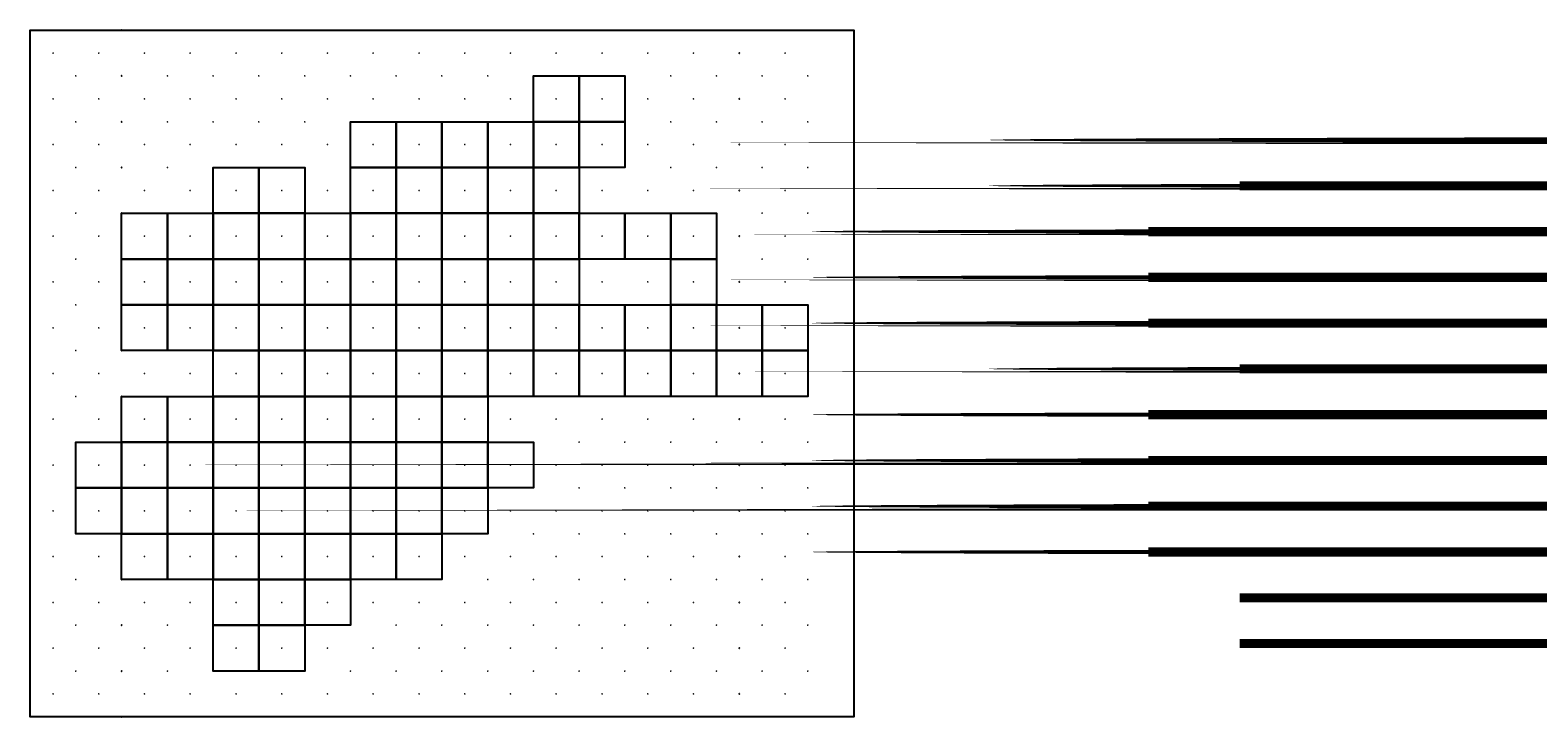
# Model space of a CAD drawing. Extents: x 0 to 2956552, y -1 to 75000.
# Tile 1 of 5: x 0 to 164763, y -1 to 75000. Entities that reach past the tile are written whole.
import ezdxf

# ---------------------------------------------------------------- set-up
doc = ezdxf.new("R2010")
doc.units = 0
doc.header["$MEASUREMENT"] = 0
doc.header["$PDMODE"] = 33
doc.header["$PDSIZE"] = -3
for name, color, linetype in [('METRO3D_TILEGRID_LIMIT_LIN', 22, 'CONTINUOUS'), ('METRO3D_TILEGRID_POLY', 58, 'CONTINUOUS'), ('TILE_LABELS', 52, 'CONTINUOUS'), ('TILECENTERS', 171, 'CONTINUOUS'), ('TILECORNERS', 198, 'CONTINUOUS')]:
    doc.layers.add(name, color=color, linetype=linetype)

msp = doc.modelspace()

# ---------------------------------------------------------------- linework, layer by layer
at = {"layer": 'METRO3D_TILEGRID_LIMIT_LIN'}
msp.add_lwpolyline([(5000, 0), (0, 0), (0, 5000), (0, 10000), (0, 15000), (0, 20000), (0, 25000), (0, 30000), (0, 35000), (0, 40000), (0, 45000), (0, 50000), (0, 55000), (0, 60000), (0, 65000), (0, 70000), (0, 75000), (5000, 75000), (10000, 75000), (15000, 75000), (20000, 75000), (25000, 75000), (30000, 75000), (35000, 75000), (40000, 75000), (45000, 75000), (50000, 75000), (55000, 75000), (60000, 75000), (65000, 75000), (70000, 75000), (75000, 75000), (80000, 75000), (90000, 75000), (90000, 70000), (90000, 65000), (90000, 60000), (90000, 55000), (90000, 50000), (90000, 45000), (90000, 40000), (90000, 35000), (90000, 30000), (90000, 25000), (90000, 20000), (90000, 15000), (90000, 10000), (90000, 5000), (90000, 0), (80000, 0), (75000, 0), (70000, 0), (65000, 0), (60000, 0), (55000, 0), (50000, 0), (45000, 0), (40000, 0), (35000, 0), (30000, 0), (25000, 0), (20000, 0), (15000, 0), (10000, 0)], close=True, dxfattribs=at)
at = {"layer": 'METRO3D_TILEGRID_POLY'}
for points in [[(55000, 65000), (55000, 70000), (60000, 70000), (60000, 65000)], [(60000, 65000), (60000, 70000), (65000, 70000), (65000, 65000)], [(35000, 60000), (35000, 65000), (40000, 65000), (40000, 60000)], [(40000, 60000), (40000, 65000), (45000, 65000), (45000, 60000)], [(45000, 60000), (45000, 65000), (50000, 65000), (50000, 60000)], [(50000, 60000), (50000, 65000), (55000, 65000), (55000, 60000)], [(55000, 60000), (55000, 65000), (60000, 65000), (60000, 60000)], [(60000, 60000), (60000, 65000), (65000, 65000), (65000, 60000)], [(20000, 55000), (20000, 60000), (25000, 60000), (25000, 55000)], [(25000, 55000), (25000, 60000), (30000, 60000), (30000, 55000)], [(35000, 55000), (35000, 60000), (40000, 60000), (40000, 55000)], [(40000, 55000), (40000, 60000), (45000, 60000), (45000, 55000)], [(45000, 55000), (45000, 60000), (50000, 60000), (50000, 55000)], [(50000, 55000), (50000, 60000), (55000, 60000), (55000, 55000)], [(55000, 55000), (55000, 60000), (60000, 60000), (60000, 55000)], [(10000, 50000), (10000, 55000), (15000, 55000), (15000, 50000)], [(15000, 50000), (15000, 55000), (20000, 55000), (20000, 50000)], [(20000, 50000), (20000, 55000), (25000, 55000), (25000, 50000)], [(25000, 50000), (25000, 55000), (30000, 55000), (30000, 50000)], [(30000, 50000), (30000, 55000), (35000, 55000), (35000, 50000)], [(35000, 50000), (35000, 55000), (40000, 55000), (40000, 50000)], [(40000, 50000), (40000, 55000), (45000, 55000), (45000, 50000)], [(45000, 50000), (45000, 55000), (50000, 55000), (50000, 50000)], [(50000, 50000), (50000, 55000), (55000, 55000), (55000, 50000)], [(55000, 50000), (55000, 55000), (60000, 55000), (60000, 50000)], [(60000, 50000), (60000, 55000), (65000, 55000), (65000, 50000)], [(65000, 50000), (65000, 55000), (70000, 55000), (70000, 50000)], [(70000, 50000), (70000, 55000), (75000, 55000), (75000, 50000)], [(10000, 45000), (10000, 50000), (15000, 50000), (15000, 45000)], [(15000, 45000), (15000, 50000), (20000, 50000), (20000, 45000)], [(20000, 45000), (20000, 50000), (25000, 50000), (25000, 45000)], [(25000, 45000), (25000, 50000), (30000, 50000), (30000, 45000)], [(30000, 45000), (30000, 50000), (35000, 50000), (35000, 45000)], [(35000, 45000), (35000, 50000), (40000, 50000), (40000, 45000)], [(40000, 45000), (40000, 50000), (45000, 50000), (45000, 45000)], [(45000, 45000), (45000, 50000), (50000, 50000), (50000, 45000)], [(50000, 45000), (50000, 50000), (55000, 50000), (55000, 45000)], [(55000, 45000), (55000, 50000), (60000, 50000), (60000, 45000)], [(70000, 45000), (70000, 50000), (75000, 50000), (75000, 45000)], [(10000, 40000), (10000, 45000), (15000, 45000), (15000, 40000)], [(15000, 40000), (15000, 45000), (20000, 45000), (20000, 40000)], [(20000, 40000), (20000, 45000), (25000, 45000), (25000, 40000)], [(25000, 40000), (25000, 45000), (30000, 45000), (30000, 40000)], [(30000, 40000), (30000, 45000), (35000, 45000), (35000, 40000)], [(35000, 40000), (35000, 45000), (40000, 45000), (40000, 40000)], [(40000, 40000), (40000, 45000), (45000, 45000), (45000, 40000)], [(45000, 40000), (45000, 45000), (50000, 45000), (50000, 40000)], [(50000, 40000), (50000, 45000), (55000, 45000), (55000, 40000)], [(55000, 40000), (55000, 45000), (60000, 45000), (60000, 40000)], [(60000, 40000), (60000, 45000), (65000, 45000), (65000, 40000)], [(65000, 40000), (65000, 45000), (70000, 45000), (70000, 40000)], [(70000, 40000), (70000, 45000), (75000, 45000), (75000, 40000)], [(75000, 40000), (75000, 45000), (80000, 45000), (80000, 40000)], [(80000, 40000), (80000, 45000), (85000, 45000), (85000, 40000)], [(20000, 35000), (20000, 40000), (25000, 40000), (25000, 35000)], [(25000, 35000), (25000, 40000), (30000, 40000), (30000, 35000)], [(30000, 35000), (30000, 40000), (35000, 40000), (35000, 35000)], [(35000, 35000), (35000, 40000), (40000, 40000), (40000, 35000)], [(40000, 35000), (40000, 40000), (45000, 40000), (45000, 35000)], [(45000, 35000), (45000, 40000), (50000, 40000), (50000, 35000)], [(50000, 35000), (50000, 40000), (55000, 40000), (55000, 35000)], [(55000, 35000), (55000, 40000), (60000, 40000), (60000, 35000)], [(60000, 35000), (60000, 40000), (65000, 40000), (65000, 35000)], [(65000, 35000), (65000, 40000), (70000, 40000), (70000, 35000)], [(70000, 35000), (70000, 40000), (75000, 40000), (75000, 35000)], [(75000, 35000), (75000, 40000), (80000, 40000), (80000, 35000)], [(80000, 35000), (80000, 40000), (85000, 40000), (85000, 35000)], [(10000, 30000), (10000, 35000), (15000, 35000), (15000, 30000)], [(15000, 30000), (15000, 35000), (20000, 35000), (20000, 30000)], [(20000, 30000), (20000, 35000), (25000, 35000), (25000, 30000)], [(25000, 30000), (25000, 35000), (30000, 35000), (30000, 30000)], [(30000, 30000), (30000, 35000), (35000, 35000), (35000, 30000)], [(35000, 30000), (35000, 35000), (40000, 35000), (40000, 30000)], [(40000, 30000), (40000, 35000), (45000, 35000), (45000, 30000)], [(45000, 30000), (45000, 35000), (50000, 35000), (50000, 30000)], [(5000, 25000), (5000, 30000), (10000, 30000), (10000, 25000)], [(10000, 25000), (10000, 30000), (15000, 30000), (15000, 25000)], [(15000, 25000), (15000, 30000), (20000, 30000), (20000, 25000)], [(20000, 25000), (20000, 30000), (25000, 30000), (25000, 25000)], [(25000, 25000), (25000, 30000), (30000, 30000), (30000, 25000)], [(30000, 25000), (30000, 30000), (35000, 30000), (35000, 25000)], [(35000, 25000), (35000, 30000), (40000, 30000), (40000, 25000)], [(40000, 25000), (40000, 30000), (45000, 30000), (45000, 25000)], [(45000, 25000), (45000, 30000), (50000, 30000), (50000, 25000)], [(50000, 25000), (50000, 30000), (55000, 30000), (55000, 25000)], [(5000, 20000), (5000, 25000), (10000, 25000), (10000, 20000)], [(10000, 20000), (10000, 25000), (15000, 25000), (15000, 20000)], [(15000, 20000), (15000, 25000), (20000, 25000), (20000, 20000)], [(20000, 20000), (20000, 25000), (25000, 25000), (25000, 20000)], [(25000, 20000), (25000, 25000), (30000, 25000), (30000, 20000)], [(30000, 20000), (30000, 25000), (35000, 25000), (35000, 20000)], [(35000, 20000), (35000, 25000), (40000, 25000), (40000, 20000)], [(40000, 20000), (40000, 25000), (45000, 25000), (45000, 20000)], [(45000, 20000), (45000, 25000), (50000, 25000), (50000, 20000)], [(10000, 15000), (10000, 20000), (15000, 20000), (15000, 15000)], [(15000, 15000), (15000, 20000), (20000, 20000), (20000, 15000)], [(20000, 15000), (20000, 20000), (25000, 20000), (25000, 15000)], [(25000, 15000), (25000, 20000), (30000, 20000), (30000, 15000)], [(30000, 15000), (30000, 20000), (35000, 20000), (35000, 15000)], [(35000, 15000), (35000, 20000), (40000, 20000), (40000, 15000)], [(40000, 15000), (40000, 20000), (45000, 20000), (45000, 15000)], [(20000, 10000), (20000, 15000), (25000, 15000), (25000, 10000)], [(25000, 10000), (25000, 15000), (30000, 15000), (30000, 10000)], [(30000, 10000), (30000, 15000), (35000, 15000), (35000, 10000)], [(20000, 5000), (20000, 10000), (25000, 10000), (25000, 5000)], [(25000, 5000), (25000, 10000), (30000, 10000), (30000, 5000)]]:
    msp.add_lwpolyline(points, close=True, dxfattribs=at)
at = {"layer": 'TILECENTERS'}
for p in [(2500, 72500), (7500, 72500), (12500, 72500), (17500, 72500), (22500, 72500), (27500, 72500), (32500, 72500), (37500, 72500), (42500, 72500), (47500, 72500), (52500, 72500), (57500, 72500), (62500, 72500), (67500, 72500), (72500, 72500), (77500, 72500), (82500, 72500), (2500, 67500), (7500, 67500), (12500, 67500), (17500, 67500), (22500, 67500), (27500, 67500), (32500, 67500), (37500, 67500), (42500, 67500), (47500, 67500), (52500, 67500), (57500, 67500), (62500, 67500), (67500, 67500), (72500, 67500), (77500, 67500), (82500, 67500), (2500, 62500), (7500, 62500), (12500, 62500), (17500, 62500), (22500, 62500), (27500, 62500), (32500, 62500), (37500, 62500), (42500, 62500), (47500, 62500), (52500, 62500), (57500, 62500), (62500, 62500), (67500, 62500), (72500, 62500), (77500, 62500), (82500, 62500), (2500, 57500), (7500, 57500), (12500, 57500), (17500, 57500), (22500, 57500), (27500, 57500), (32500, 57500), (37500, 57500), (42500, 57500), (47500, 57500), (52500, 57500), (57500, 57500), (62500, 57500), (67500, 57500), (72500, 57500), (77500, 57500), (82500, 57500), (2500, 52500), (7500, 52500), (12500, 52500), (17500, 52500), (22500, 52500), (27500, 52500), (32500, 52500), (37500, 52500), (42500, 52500), (47500, 52500), (52500, 52500), (57500, 52500), (62500, 52500), (67500, 52500), (72500, 52500), (77500, 52500), (82500, 52500), (2500, 47500), (7500, 47500), (12500, 47500), (17500, 47500), (22500, 47500), (27500, 47500), (32500, 47500), (37500, 47500), (42500, 47500), (47500, 47500), (52500, 47500), (57500, 47500), (62500, 47500), (67500, 47500), (72500, 47500), (77500, 47500), (82500, 47500), (2500, 42500), (7500, 42500), (12500, 42500), (17500, 42500), (22500, 42500), (27500, 42500), (32500, 42500), (37500, 42500), (42500, 42500), (47500, 42500), (52500, 42500), (57500, 42500), (62500, 42500), (67500, 42500), (72500, 42500), (77500, 42500), (82500, 42500), (2500, 37500), (7500, 37500), (12500, 37500), (17500, 37500), (22500, 37500), (27500, 37500), (32500, 37500), (37500, 37500), (42500, 37500), (47500, 37500), (52500, 37500), (57500, 37500), (62500, 37500), (67500, 37500), (72500, 37500), (77500, 37500), (82500, 37500), (2500, 32500), (7500, 32500), (12500, 32500), (17500, 32500), (22500, 32500), (27500, 32500), (32500, 32500), (37500, 32500), (42500, 32500), (47500, 32500), (52500, 32500), (57500, 32500), (62500, 32500), (67500, 32500), (72500, 32500), (77500, 32500), (82500, 32500), (2500, 27500), (7500, 27500), (12500, 27500), (17500, 27500), (22500, 27500), (27500, 27500), (32500, 27500), (37500, 27500), (42500, 27500), (47500, 27500), (52500, 27500), (57500, 27500), (62500, 27500), (67500, 27500), (72500, 27500), (77500, 27500), (82500, 27500), (2500, 22500), (7500, 22500), (12500, 22500), (17500, 22500), (22500, 22500), (27500, 22500), (32500, 22500), (37500, 22500), (42500, 22500), (47500, 22500), (52500, 22500), (57500, 22500), (62500, 22500), (67500, 22500), (72500, 22500), (77500, 22500), (82500, 22500), (2500, 17500), (7500, 17500), (12500, 17500), (17500, 17500), (22500, 17500), (27500, 17500), (32500, 17500), (37500, 17500), (42500, 17500), (47500, 17500), (52500, 17500), (57500, 17500), (62500, 17500), (67500, 17500), (72500, 17500), (77500, 17500), (82500, 17500), (2500, 12500), (7500, 12500), (12500, 12500), (17500, 12500), (22500, 12500), (27500, 12500), (32500, 12500), (37500, 12500), (42500, 12500), (47500, 12500), (52500, 12500), (57500, 12500), (62500, 12500), (67500, 12500), (72500, 12500), (77500, 12500), (82500, 12500), (2500, 7500), (7500, 7500), (12500, 7500), (17500, 7500), (22500, 7500), (27500, 7500), (32500, 7500), (37500, 7500), (42500, 7500), (47500, 7500), (52500, 7500), (57500, 7500), (62500, 7500), (67500, 7500), (72500, 7500), (77500, 7500), (82500, 7500), (2500, 2500), (7500, 2500), (12500, 2500), (17500, 2500), (22500, 2500), (27500, 2500), (32500, 2500), (37500, 2500), (42500, 2500), (47500, 2500), (52500, 2500), (57500, 2500), (62500, 2500), (67500, 2500), (72500, 2500), (77500, 2500), (82500, 2500)]:
    msp.add_point(p, dxfattribs=at)
at = {"layer": 'TILECORNERS'}
for p in [(0, 75000), (5000, 75000), (10000, 75000), (15000, 75000), (20000, 75000), (25000, 75000), (30000, 75000), (35000, 75000), (40000, 75000), (45000, 75000), (50000, 75000), (55000, 75000), (60000, 75000), (65000, 75000), (70000, 75000), (75000, 75000), (80000, 75000), (85000, 75000), (0, 70000), (5000, 70000), (10000, 70000), (15000, 70000), (20000, 70000), (25000, 70000), (30000, 70000), (35000, 70000), (40000, 70000), (45000, 70000), (50000, 70000), (55000, 70000), (60000, 70000), (65000, 70000), (70000, 70000), (75000, 70000), (80000, 70000), (85000, 70000), (0, 65000), (5000, 65000), (10000, 65000), (15000, 65000), (20000, 65000), (25000, 65000), (30000, 65000), (35000, 65000), (40000, 65000), (45000, 65000), (50000, 65000), (55000, 65000), (60000, 65000), (65000, 65000), (70000, 65000), (75000, 65000), (80000, 65000), (85000, 65000), (0, 60000), (5000, 60000), (10000, 60000), (15000, 60000), (20000, 60000), (25000, 60000), (30000, 60000), (35000, 60000), (40000, 60000), (45000, 60000), (50000, 60000), (55000, 60000), (60000, 60000), (65000, 60000), (70000, 60000), (75000, 60000), (80000, 60000), (85000, 60000), (0, 55000), (5000, 55000), (10000, 55000), (15000, 55000), (20000, 55000), (25000, 55000), (30000, 55000), (35000, 55000), (40000, 55000), (45000, 55000), (50000, 55000), (55000, 55000), (60000, 55000), (65000, 55000), (70000, 55000), (75000, 55000), (80000, 55000), (85000, 55000), (0, 50000), (5000, 50000), (10000, 50000), (15000, 50000), (20000, 50000), (25000, 50000), (30000, 50000), (35000, 50000), (40000, 50000), (45000, 50000), (50000, 50000), (55000, 50000), (60000, 50000), (65000, 50000), (70000, 50000), (75000, 50000), (80000, 50000), (85000, 50000), (0, 45000), (5000, 45000), (10000, 45000), (15000, 45000), (20000, 45000), (25000, 45000), (30000, 45000), (35000, 45000), (40000, 45000), (45000, 45000), (50000, 45000), (55000, 45000), (60000, 45000), (65000, 45000), (70000, 45000), (75000, 45000), (80000, 45000), (85000, 45000), (0, 40000), (5000, 40000), (10000, 40000), (15000, 40000), (20000, 40000), (25000, 40000), (30000, 40000), (35000, 40000), (40000, 40000), (45000, 40000), (50000, 40000), (55000, 40000), (60000, 40000), (65000, 40000), (70000, 40000), (75000, 40000), (80000, 40000), (85000, 40000), (0, 35000), (5000, 35000), (10000, 35000), (15000, 35000), (20000, 35000), (25000, 35000), (30000, 35000), (35000, 35000), (40000, 35000), (45000, 35000), (50000, 35000), (55000, 35000), (60000, 35000), (65000, 35000), (70000, 35000), (75000, 35000), (80000, 35000), (85000, 35000), (0, 30000), (5000, 30000), (10000, 30000), (15000, 30000), (20000, 30000), (25000, 30000), (30000, 30000), (35000, 30000), (40000, 30000), (45000, 30000), (50000, 30000), (55000, 30000), (60000, 30000), (65000, 30000), (70000, 30000), (75000, 30000), (80000, 30000), (85000, 30000), (0, 25000), (5000, 25000), (10000, 25000), (15000, 25000), (20000, 25000), (25000, 25000), (30000, 25000), (35000, 25000), (40000, 25000), (45000, 25000), (50000, 25000), (55000, 25000), (60000, 25000), (65000, 25000), (70000, 25000), (75000, 25000), (80000, 25000), (85000, 25000), (0, 20000), (5000, 20000), (10000, 20000), (15000, 20000), (20000, 20000), (25000, 20000), (30000, 20000), (35000, 20000), (40000, 20000), (45000, 20000), (50000, 20000), (55000, 20000), (60000, 20000), (65000, 20000), (70000, 20000), (75000, 20000), (80000, 20000), (85000, 20000), (0, 15000), (5000, 15000), (10000, 15000), (15000, 15000), (20000, 15000), (25000, 15000), (30000, 15000), (35000, 15000), (40000, 15000), (45000, 15000), (50000, 15000), (55000, 15000), (60000, 15000), (65000, 15000), (70000, 15000), (75000, 15000), (80000, 15000), (85000, 15000), (0, 10000), (5000, 10000), (10000, 10000), (15000, 10000), (20000, 10000), (25000, 10000), (30000, 10000), (35000, 10000), (40000, 10000), (45000, 10000), (50000, 10000), (55000, 10000), (60000, 10000), (65000, 10000), (70000, 10000), (75000, 10000), (80000, 10000), (85000, 10000), (0, 5000), (5000, 5000), (10000, 5000), (15000, 5000), (20000, 5000), (25000, 5000), (30000, 5000), (35000, 5000), (40000, 5000), (45000, 5000), (50000, 5000), (55000, 5000), (60000, 5000), (65000, 5000), (70000, 5000), (75000, 5000), (80000, 5000), (85000, 5000), (0, 0), (5000, 0), (10000, 0), (15000, 0), (20000, 0), (25000, 0), (30000, 0), (35000, 0), (40000, 0), (45000, 0), (50000, 0), (55000, 0), (60000, 0), (65000, 0), (70000, 0), (75000, 0), (80000, 0), (85000, 0)]:
    msp.add_point(p, dxfattribs=at)

# ---------------------------------------------------------------- texts
at = {"layer": 'TILE_LABELS', "width": 1000}
for s, p in [('J-2', (52500, 62500)), ('G-2', (37500, 62500)), ('J-3', (52500, 57500)), ('G-3', (37500, 57500)), ('D-3', (22500, 57500)), ('C-4', (17500, 52500)), ('J-4', (52500, 52500)), ('G-4', (37500, 52500)), ('B-4', (12500, 52500)), ('D-4', (22500, 52500)), ('C-5', (17500, 47500)), ('J-5', (52500, 47500)), ('G-5', (37500, 47500)), ('B-5', (12500, 47500)), ('D-5', (22500, 47500)), ('C-6', (17500, 42500)), ('J-6', (52500, 42500)), ('G-6', (37500, 42500)), ('B-6', (12500, 42500)), ('O-6', (77500, 42500)), ('D-6', (22500, 42500)), ('J-7', (52500, 37500)), ('G-7', (37500, 37500)), ('O-7', (77500, 37500)), ('D-7', (22500, 37500)), ('C-8', (17500, 32500)), ('G-8', (37500, 32500)), ('B-8', (12500, 32500)), ('D-8', (22500, 32500)), ('A-9', (7500, 27500)), ('C-9', (17500, 27500)), ('J-9', (52500, 27500)), ('G-9', (37500, 27500)), ('B-9', (12500, 27500)), ('D-9', (22500, 27500)), ('A-10', (7500, 22500)), ('C-10', (17500, 22500)), ('G-10', (37500, 22500)), ('B-10', (12500, 22500)), ('D-10', (22500, 22500)), ('C-11', (17500, 17500)), ('G-11', (37500, 17500)), ('B-11', (12500, 17500)), ('D-11', (22500, 17500)), ('D-12', (22500, 12500)), ('D-13', (22500, 7500))]:
    msp.add_text(s, height=1000, dxfattribs=at).set_placement(p)

doc.saveas('drawing.dxf')
